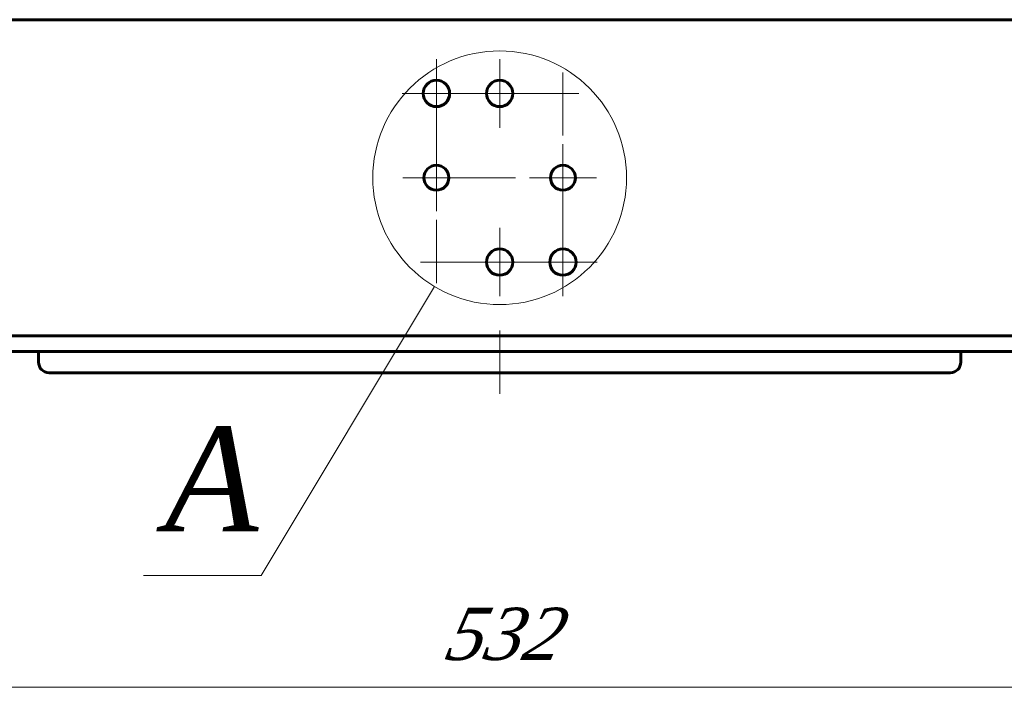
# Model space of a CAD drawing. Header units: millimetres. Extents: x 0 to 841, y 0 to 594.
# Tile 9 of 26: x 176 to 269, y 217 to 283. Entities that reach past the tile are written whole.
import ezdxf

# ---------------------------------------------------------------- set-up
doc = ezdxf.new("R2010")
doc.units = ezdxf.units.MM
for name, pattern in [('K5LT_AXLED', [12, 7.5, -1.5, 1.5, -1.5]), ('K5LT_BASIC', [0]), ('K5LT_THIN', [0])]:
    doc.linetypes.add(name, pattern=pattern)
doc.layers.add('Системный слой', color=7, linetype='Continuous')
doc.layers.add('Системный слой (1)', color=251, linetype='Continuous', true_color=0x6c6c6c)
doc.styles.add('KDIMTEXTSTYLE', font='txt', dxfattribs={"width": 0.96, "oblique": 15, "height": 5})
doc.styles.add('KTEXTSTYLE', font='txt', dxfattribs={"width": 0.96, "height": 5})
doc.dimstyles.new('KDIMSTYLE (0.50)', dxfattribs={"dimtxt": 5, "dimasz": 1, "dimexe": 2, "dimexo": 0, "dimgap": 1, "dimtad": 1, "dimlfac": 2, "dimtxsty": 'KDIMTEXTSTYLE', "dimsah": 1, "dimcen": 0, "dimdle": 1, "dimadec": 0, "dimazin": 0, "dimtfac": 0.667, "dimtmove": 0, "dimatfit": 3, "dimfxl": 1, "dimtvp": 1, "dimtolj": 1, "dimtzin": 0, "dimarcsym": 0})

# ---------------------------------------------------------------- blocks, each defined once
blk = doc.blocks.new('U25')
at = {"layer": 'Системный слой (1)', "color": 150, "linetype": 'K5LT_BASIC', "lineweight": 60, "true_color": 0x0080ff}
for p, q in [((221.44, 249.331), (178.69, 249.331)), ((264.19, 249.331), (221.44, 249.331))]:
    blk.add_line(p, q, dxfattribs=at)
blk = doc.blocks.new('U27')
at = {"layer": 'Системный слой (1)', "color": 7, "linetype": 'K5LT_THIN', "lineweight": 18}
for p, q in [((215.247, 257.509), (198.8, 230.1)), ((198.8, 230.1), (187.657, 230.1))]:
    blk.add_line(p, q, dxfattribs=at)
blk.add_arc((221.44, 267.831), 12.037, 0, 359.99999, dxfattribs=at)
at = {"layer": 'Системный слой (1)', "color": 7, "insert": (189.657, 244.275), "char_height": 10, "attachment_point": 1, "style": 'KTEXTSTYLE'}
blk.add_mtext('\\fArial|b0|c204|p34;\\H5.0;\\W1.000;\\Q15;\\fGOST Type AU|b0|i0|c204|p34;\\Q0;\\W0.960;\\H10.00;{\\c16711680;А}', dxfattribs=at)
blk = doc.blocks.new('D1')
at = {"layer": 'Системный слой (1)'}
for points in [[(93.44, 218.83), (92.94, 219.489), (93.44, 220.147), (88.44, 219.489)], [(354.44, 219.489), (349.44, 220.147), (349.94, 219.489), (349.44, 218.83)]]:
    blk.add_hatch(color=7, dxfattribs=at).paths.add_polyline_path(points)
at = {"layer": 'Системный слой (1)', "color": 7, "linetype": 'K5LT_THIN', "lineweight": 18}
for p, q in [((88.44, 259.081), (88.44, 217.489)), ((354.44, 259.081), (354.44, 217.489)), ((88.44, 219.489), (93.44, 220.147)), ((93.44, 220.147), (92.94, 219.489)), ((349.94, 219.489), (349.44, 220.147)), ((349.44, 220.147), (354.44, 219.489)), ((93.44, 218.83), (88.44, 219.489)), ((88.44, 219.489), (354.44, 219.489)), ((92.94, 219.489), (93.44, 218.83)), ((354.44, 219.489), (349.44, 218.83)), ((349.44, 218.83), (349.94, 219.489))]:
    blk.add_line(p, q, dxfattribs=at)
blk.add_wipeout([(216.098, 220.489), (216.098, 227.87), (226.354, 227.87), (226.354, 220.489)]).dxf.layer = 'Системный слой (1)'
at = {"layer": 'Системный слой (1)', "color": 7, "insert": (216.098, 227.076), "char_height": 5, "attachment_point": 1, "style": 'KTEXTSTYLE'}
blk.add_mtext('\\fArial|b0|c204|p34;\\H5.0;\\W1.000;\\Q15;\\fGOST Type AU|b0|i0|c204|p34;\\Q15;\\W0.960;532', dxfattribs=at)
blk = doc.blocks.new('KDIMARROW_01')
at = {"layer": 'Системный слой'}
blk.add_hatch(color=0, dxfattribs=at).paths.add_polyline_path([(-5, -0.658), (0, 0), (-5, 0.658), (-4.5, 0)])
at = {"layer": 'Системный слой', "color": 0, "linetype": 'K5LT_THIN', "lineweight": 18}
for p, q in [((-4.5, 0), (-5, 0.658)), ((-5, 0.658), (0, 0)), ((0, 0), (-5, -0.658)), ((-5, -0.658), (-4.5, 0))]:
    blk.add_line(p, q, dxfattribs=at)
at = {"layer": 'Системный слой (1)', "color": 0, "linetype": 'K5LT_THIN', "lineweight": 18}
blk.add_line((644.225, 310.581), (643.725, 310.581), dxfattribs=at)
blk = doc.blocks.new('U28')
at = {"layer": 'Системный слой (1)', "color": 30, "linetype": 'K5LT_AXLED', "lineweight": 18, "true_color": 0xff8000}
for q in [(215.44, 271.011), (212.259, 267.831), (230.621, 267.831), (215.44, 264.65)]:
    blk.add_line((215.44, 267.831), q, dxfattribs=at)
blk = doc.blocks.new('U29')
at = {"layer": 'Системный слой (1)', "color": 30, "linetype": 'K5LT_AXLED', "lineweight": 18, "true_color": 0xff8000}
for q in [(215.44, 279.081), (212.19, 275.831), (218.69, 275.831), (215.44, 257.831)]:
    blk.add_line((215.44, 275.831), q, dxfattribs=at)
blk = doc.blocks.new('U31')
at = {"layer": 'Системный слой (1)', "color": 30, "linetype": 'K5LT_AXLED', "lineweight": 18, "true_color": 0xff8000}
for q in [(221.44, 263.081), (213.44, 259.831), (224.69, 259.831), (221.44, 256.581)]:
    blk.add_line((221.44, 259.831), q, dxfattribs=at)
blk = doc.blocks.new('U32')
at = {"layer": 'Системный слой (1)', "color": 30, "linetype": 'K5LT_AXLED', "lineweight": 18, "true_color": 0xff8000}
for q in [(221.44, 279.081), (218.19, 275.831), (229.44, 275.831), (221.44, 272.581)]:
    blk.add_line((221.44, 275.831), q, dxfattribs=at)
blk = doc.blocks.new('U34')
at = {"layer": 'Системный слой (1)', "color": 30, "linetype": 'K5LT_AXLED', "lineweight": 18, "true_color": 0xff8000}
for q in [(227.44, 277.831), (224.19, 259.831), (230.69, 259.831), (227.44, 256.581)]:
    blk.add_line((227.44, 259.831), q, dxfattribs=at)
blk = doc.blocks.new('U35')
at = {"layer": 'Системный слой (1)', "color": 30, "linetype": 'K5LT_AXLED', "lineweight": 18, "true_color": 0xff8000}
for q in [(227.44, 271.011), (224.259, 267.831), (230.621, 267.831), (227.44, 264.65)]:
    blk.add_line((227.44, 267.831), q, dxfattribs=at)

msp = doc.modelspace()

# ---------------------------------------------------------------- linework, layer by layer
at = {"layer": 'Системный слой (1)', "color": 150, "linetype": 'K5LT_BASIC', "lineweight": 60, "true_color": 0x0080ff}
for p, q in [((336.8897, 282.8306), (105.9897, 282.8306)), ((336.8897, 252.8306), (105.9897, 252.8306)), ((105.9897, 251.3306), (336.8897, 251.3306)), ((177.6897, 251.3306), (177.6897, 250.3306)), ((265.1897, 251.3306), (265.1897, 250.3306))]:
    msp.add_line(p, q, dxfattribs=at)
for centre, radius in [((215.4397, 275.8306), 1.25), ((221.4397, 275.8306), 1.25), ((215.4397, 267.8306), 1.1809), ((227.4397, 267.8306), 1.1809), ((221.4397, 259.8306), 1.25), ((227.4397, 259.8306), 1.25)]:
    msp.add_circle(centre, radius, dxfattribs=at)
for centre, start, end in [((178.6897, 250.3306), 180, 270), ((264.1897, 250.3306), 270, 0)]:
    msp.add_arc(centre, 1, start, end, dxfattribs=at)

# ---------------------------------------------------------------- block references
at = {"layer": 'Системный слой (1)'}
for name in ['U27', 'U32', 'U28', 'U35', 'U25']:
    msp.add_blockref(name, (0, 0), dxfattribs=at)

# ---------------------------------------------------------------- next in the draw order: dimensions: what is measured, and where the dimension line sits
at = {"layer": 'Системный слой (1)', "color": 7}
dim = msp.add_linear_dim(base=(88.4397, 219.4886), p1=(354.4397, 259.0806), p2=(88.4397, 259.0806), dimstyle='KDIMSTYLE (0.50)', override={"dimexo": 0, "dimpost": '\\fGOST Type AU|b0|c204|p34;\\H5.0;\\W0.960;\\Q15;<>', "dimblk1": 'KDIMARROW_01', "dimblk2": 'KDIMARROW_01', "dimse1": 0, "dimse2": 0, "dimclrt": 7, "dimtol": 1, "dimtp": 0, "dimtm": 0, "dimtdec": 5, "dimtolj": 1}, dxfattribs=at)
dim.commit()
dim.dimension.update_dxf_attribs({"geometry": 'D1', "text_midpoint": (221.4397, 219.4886), "dimtype": 160})

# ---------------------------------------------------------------- next in the draw order: linework, layer by layer
at = {"layer": 'Системный слой (1)', "color": 30, "linetype": 'K5LT_AXLED', "lineweight": 18, "true_color": 0xff8000}
msp.add_line((221.4397, 253.3306), (221.4397, 247.3306), dxfattribs=at)

# ---------------------------------------------------------------- next in the draw order: block references
at = {"layer": 'Системный слой (1)'}
for name in ['U29', 'U34', 'U31']:
    msp.add_blockref(name, (0, 0), dxfattribs=at)

doc.saveas('drawing.dxf')
